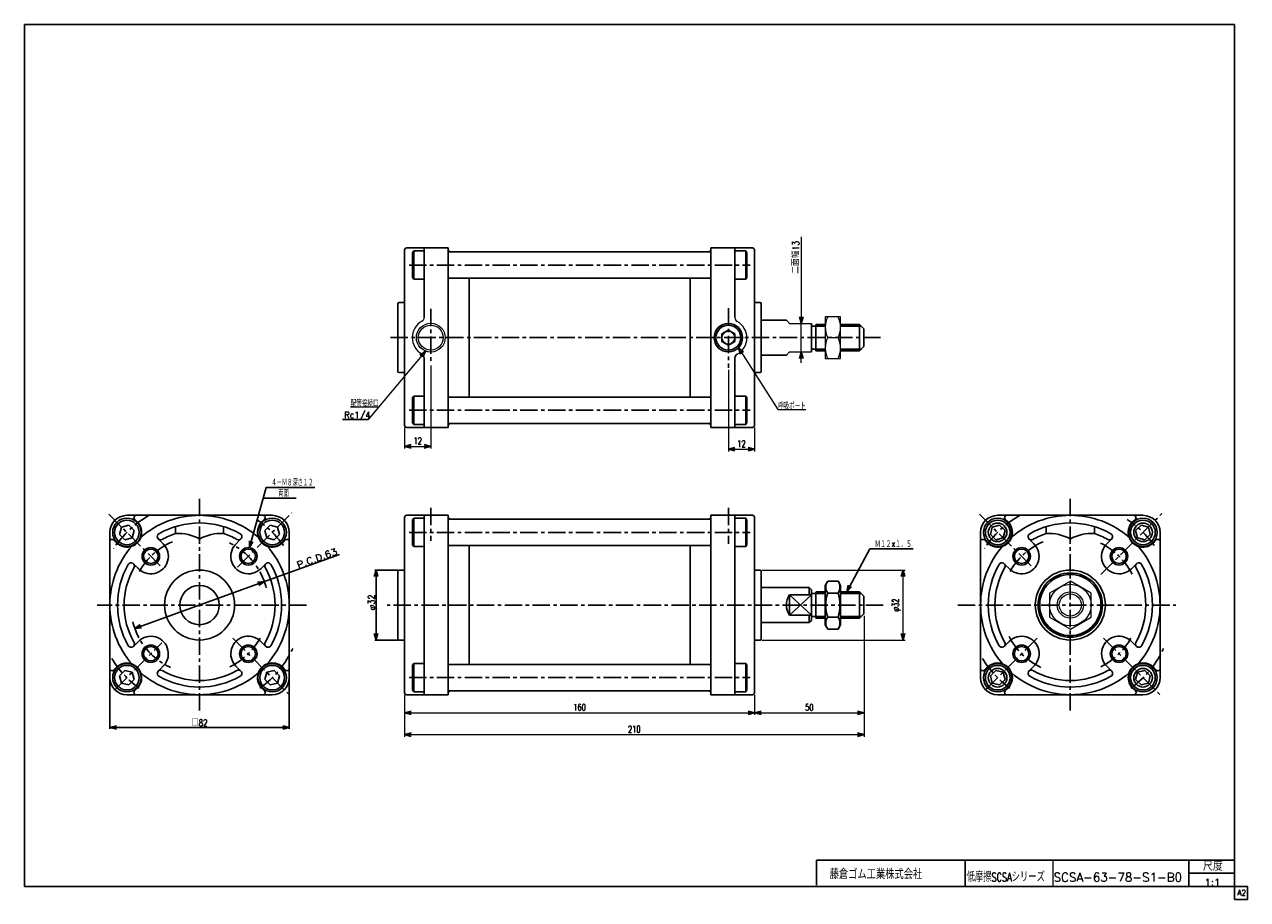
# Model space of a CAD drawing. Header units: millimetres. Extents: x -272 to 287, y -200 to 200.
import ezdxf
from ezdxf.enums import TextEntityAlignment as Align

# ---------------------------------------------------------------- set-up
doc = ezdxf.new("R2010")
doc.units = ezdxf.units.MM
doc.header["$LTSCALE"] = 0.25
doc.linetypes.add('CENTER', pattern=[50.8, 31.75, -6.35, 6.35, -6.35])
doc.layers.add('Layer0016', color=7, linetype='Continuous')
doc.layers.add('ZUWAKU', color=7, linetype='Continuous')
doc.styles.add('FdaStyle0', font='txt.shx', dxfattribs={"width": 0.75, "bigfont": 'bigfont'})
doc.dimstyles.new('DaDimRotatedStyle', dxfattribs={"dimtxt": 3, "dimasz": 3.000002, "dimexe": 1, "dimexo": 1, "dimgap": 1, "dimtad": 3, "dimdsep": 46, "dimtxsty": 'FdaStyle0', "dimblk1": 'OPEN30', "dimblk2": 'OPEN30', "dimsah": 1, "dimcen": 0.09, "dimclrd": 4, "dimclre": 4, "dimclrt": 4, "dimadec": 0, "dimazin": 2, "dimtfac": 1, "dimtdec": 4, "dimtmove": 0, "dimatfit": 0, "dimfxl": 1, "dimarcsym": 0})

# ---------------------------------------------------------------- blocks, each defined once
blk = doc.blocks.new('_OPEN30')
at = {"color": 0, "linetype": 'ByBlock', "lineweight": -2}
for p, q in [((-1, 0.267949), (0, 0)), ((0, 0), (-1, -0.267949)), ((0, 0), (-1, 0))]:
    blk.add_line(p, q, dxfattribs=at)
blk = doc.blocks.new('DC_GROUP_SCSA-63_1')
at = {"color": 4, "linetype": 'Continuous', "lineweight": 25}
for p, q in [((-159.66, -28.83), (-162.11, -31.28)), ((-162.11, -31.28), (-161.21, -34.63)), ((-156.32, -29.73), (-159.66, -28.83)), ((-157.87, -35.52), (-155.42, -33.07)), ((-155.42, -33.07), (-156.32, -29.73)), ((-161.21, -34.63), (-157.87, -35.52))]:
    blk.add_line(p, q, dxfattribs=at)
for radius in [6.5, 5.63]:
    blk.add_circle((-158.77, -32.18), radius, dxfattribs=at)
blk = doc.blocks.new('DC_GROUP_SCSA-63_2')
at = {"color": 4, "linetype": 'Continuous', "lineweight": 25}
for p, q in [((-227.61, -29.73), (-228.51, -33.07)), ((-228.51, -33.07), (-226.06, -35.52)), ((-224.27, -28.83), (-227.61, -29.73)), ((-221.82, -31.28), (-224.27, -28.83)), ((-222.72, -34.63), (-221.82, -31.28)), ((-226.06, -35.52), (-222.72, -34.63))]:
    blk.add_line(p, q, dxfattribs=at)
for radius in [6.5, 5.63]:
    blk.add_circle((-225.17, -32.18), radius, dxfattribs=at)
blk = doc.blocks.new('DC_GROUP_SCSA-63_3')
at = {"color": 4, "linetype": 'Continuous', "lineweight": 25}
for p, q in [((-226.06, -95.23), (-228.51, -97.68)), ((-228.51, -97.68), (-227.61, -101.03)), ((-222.72, -96.13), (-226.06, -95.23)), ((-224.27, -101.92), (-221.82, -99.47)), ((-221.82, -99.47), (-222.72, -96.13)), ((-227.61, -101.03), (-224.27, -101.92))]:
    blk.add_line(p, q, dxfattribs=at)
for radius in [6.5, 5.63]:
    blk.add_circle((-225.17, -98.58), radius, dxfattribs=at)
blk = doc.blocks.new('DC_GROUP_SCSA-63_4')
at = {"color": 4, "linetype": 'Continuous', "lineweight": 25}
for p, q in [((-161.21, -96.13), (-162.11, -99.47)), ((-162.11, -99.47), (-159.66, -101.92)), ((-157.87, -95.23), (-161.21, -96.13)), ((-155.42, -97.68), (-157.87, -95.23)), ((-156.32, -101.03), (-155.42, -97.68)), ((-159.66, -101.92), (-156.32, -101.03))]:
    blk.add_line(p, q, dxfattribs=at)
for radius in [6.5, 5.63]:
    blk.add_circle((-158.77, -98.58), radius, dxfattribs=at)
blk = doc.blocks.new('DC_GROUP_SCSA-63_5')
at = {"color": 4, "linetype": 'Continuous', "lineweight": 25}
for p, q in [((95.12, -54.41), (93.98, -56.38)), ((95.12, -54.41), (99.84, -54.41)), ((99.84, -54.41), (100.98, -56.38)), ((93.98, -74.38), (93.98, -56.38)), ((93.98, -74.38), (93.98, -56.38)), ((95.12, -59.89), (99.84, -59.89)), ((100.98, -74.38), (100.98, -56.38)), ((95.12, -70.86), (99.84, -70.86)), ((95.12, -76.35), (93.98, -74.38)), ((95.12, -76.35), (99.84, -76.35)), ((99.84, -76.35), (100.98, -74.38))]:
    blk.add_line(p, q, dxfattribs=at)
for centre, radius, start, end in [((99.12, -57.15), 4.86, 145.6111, 214.3889), ((95.84, -57.15), 4.86, 325.6111, 34.3889), ((112.42, -65.38), 18.15, 162.4111, 197.5889), ((82.54, -65.38), 18.15, 342.4111, 17.5889), ((99.12, -73.6), 4.86, 145.6111, 214.3889), ((95.84, -73.6), 4.86, 325.6111, 34.3889)]:
    blk.add_arc(centre, radius, start, end, dxfattribs=at)
blk = doc.blocks.new('DC_GROUP_SCSA-63_6')
at = {"color": 4, "linetype": 'Continuous', "lineweight": 25}
for p, q in [((171.91, -95.23), (169.46, -97.68)), ((169.46, -97.68), (170.36, -101.03)), ((175.26, -96.13), (171.91, -95.23)), ((173.71, -101.92), (176.15, -99.47)), ((176.15, -99.47), (175.26, -96.13)), ((170.36, -101.03), (173.71, -101.92))]:
    blk.add_line(p, q, dxfattribs=at)
for radius in [6.5, 5.63]:
    blk.add_circle((172.81, -98.58), radius, dxfattribs=at)
blk = doc.blocks.new('DC_GROUP_SCSA-63_7')
at = {"color": 4, "linetype": 'Continuous', "lineweight": 25}
for p, q in [((236.76, -96.13), (235.86, -99.47)), ((235.86, -99.47), (238.31, -101.92)), ((240.11, -95.23), (236.76, -96.13)), ((242.55, -97.68), (240.11, -95.23)), ((241.66, -101.03), (242.55, -97.68)), ((238.31, -101.92), (241.66, -101.03))]:
    blk.add_line(p, q, dxfattribs=at)
for radius in [6.5, 5.63]:
    blk.add_circle((239.21, -98.58), radius, dxfattribs=at)
blk = doc.blocks.new('DC_GROUP_SCSA-63_8')
at = {"color": 4, "linetype": 'Continuous', "lineweight": 25}
for p, q in [((238.31, -28.83), (235.86, -31.28)), ((235.86, -31.28), (236.76, -34.63)), ((241.66, -29.73), (238.31, -28.83)), ((240.11, -35.52), (242.55, -33.07)), ((242.55, -33.07), (241.66, -29.73)), ((236.76, -34.63), (240.11, -35.52))]:
    blk.add_line(p, q, dxfattribs=at)
for radius in [6.5, 5.63]:
    blk.add_circle((239.21, -32.18), radius, dxfattribs=at)
blk = doc.blocks.new('DC_GROUP_SCSA-63_9')
at = {"color": 4, "linetype": 'Continuous', "lineweight": 25}
for p, q in [((170.36, -29.73), (169.46, -33.07)), ((169.46, -33.07), (171.91, -35.52)), ((173.71, -28.83), (170.36, -29.73)), ((176.15, -31.28), (173.71, -28.83)), ((175.26, -34.63), (176.15, -31.28)), ((171.91, -35.52), (175.26, -34.63))]:
    blk.add_line(p, q, dxfattribs=at)
for radius in [6.5, 5.63]:
    blk.add_circle((172.81, -32.18), radius, dxfattribs=at)
blk = doc.blocks.new('*D10')
at = {"color": 4, "linetype": 'Continuous', "lineweight": 13}
for p, q in [((65.21, -49.38), (130.56, -49.38)), ((129.56, -81.38), (129.56, -49.38)), ((65.21, -81.38), (130.56, -81.38))]:
    blk.add_line(p, q, dxfattribs=at)
at = {"color": 4, "xscale": 3.000002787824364, "yscale": 2.999989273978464}
for p, rotation in [((129.56, -49.38), 90), ((129.56, -81.38), 270)]:
    blk.add_blockref('_OPEN30', p, dxfattribs=dict(at, rotation=rotation))
at = {"color": 4, "insert": (128.56, -65.38), "char_height": 3, "width": 12.75, "attachment_point": 8, "rotation": 90, "style": 'FdaStyle0'}
blk.add_mtext('\\T1.00;φ32', dxfattribs=at)
blk = doc.blocks.new('DC_GROUP_SCSA-63_10')
at = {"color": 4, "linetype": 'Continuous', "lineweight": 13}
for p, q in [((100.98, 66.34), (93.98, 66.34)), ((93.98, 66.34), (93.98, 47.34)), ((100.98, 47.34), (100.98, 66.34)), ((95.11, 56.84), (99.85, 56.84)), ((93.98, 47.34), (100.98, 47.34))]:
    blk.add_line(p, q, dxfattribs=at)
for centre, start, end in [((104.46, 61.59), 153.0711, 206.9289), ((90.5, 61.59), 333.0711, 26.9289), ((104.46, 52.09), 153.0711, 206.9289), ((90.5, 52.09), 333.0711, 26.9289)]:
    blk.add_arc(centre, 10.49, start, end, dxfattribs=at)
blk = doc.blocks.new('DC_GROUP_SCSA-63_11')
at = {"color": 4, "linetype": 'Continuous', "lineweight": 13}
for p, q in [((206.01, -54.41), (196.51, -59.89)), ((215.51, -59.89), (206.01, -54.41)), ((196.51, -59.89), (196.51, -70.86)), ((215.51, -70.86), (215.51, -59.89)), ((196.51, -70.86), (206.01, -76.35)), ((206.01, -76.35), (215.51, -70.86))]:
    blk.add_line(p, q, dxfattribs=at)
for radius in [9.5, 6, 5.05]:
    blk.add_circle((206.01, -65.38), radius, dxfattribs=at)
blk = doc.blocks.new('*D13')
at = {"color": 4, "linetype": 'Continuous', "lineweight": 13}
for p, q in [((-98.29, -106.38), (-98.29, -115.63)), ((61.71, -106.38), (61.71, -115.63)), ((-98.29, -114.63), (61.71, -114.63))]:
    blk.add_line(p, q, dxfattribs=at)
at = {"color": 4, "xscale": 3.000002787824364, "yscale": 2.999989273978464}
for p, rotation in [((-98.29, -114.63), 180), ((61.71, -114.63), 360)]:
    blk.add_blockref('_OPEN30', p, dxfattribs=dict(at, rotation=rotation))
at = {"color": 4, "insert": (-18.29, -113.63), "char_height": 3, "width": 12.75, "attachment_point": 8, "style": 'FdaStyle0'}
blk.add_mtext('\\T1.00;160', dxfattribs=at)
blk = doc.blocks.new('*D14')
at = {"color": 4, "linetype": 'Continuous', "lineweight": 13}
for p, q in [((111.71, -70.38), (111.71, -115.63)), ((61.71, -106.38), (61.71, -115.63)), ((61.71, -114.63), (111.71, -114.63))]:
    blk.add_line(p, q, dxfattribs=at)
at = {"color": 4, "xscale": 3.000002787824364, "yscale": 2.999989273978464}
for p, rotation in [((61.71, -114.63), 180), ((111.71, -114.63), 360)]:
    blk.add_blockref('_OPEN30', p, dxfattribs=dict(at, rotation=rotation))
at = {"color": 4, "insert": (86.71, -113.63), "char_height": 3, "width": 9.75, "attachment_point": 8, "style": 'FdaStyle0'}
blk.add_mtext('\\T1.00;50', dxfattribs=at)
blk = doc.blocks.new('*D15')
at = {"color": 4, "linetype": 'Continuous', "lineweight": 13}
for p, q in [((111.71, -70.38), (111.71, -125.63)), ((-98.29, -106.38), (-98.29, -125.63)), ((-98.29, -124.63), (111.71, -124.63))]:
    blk.add_line(p, q, dxfattribs=at)
at = {"color": 4, "xscale": 3.000002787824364, "yscale": 2.999989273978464}
for p, rotation in [((-98.29, -124.63), 180), ((111.71, -124.63), 360)]:
    blk.add_blockref('_OPEN30', p, dxfattribs=dict(at, rotation=rotation))
at = {"color": 4, "insert": (6.71, -123.63), "char_height": 3, "width": 12.75, "attachment_point": 8, "style": 'FdaStyle0'}
blk.add_mtext('\\T1.00;210', dxfattribs=at)
blk = doc.blocks.new('*D16')
at = {"color": 4, "linetype": 'Continuous', "lineweight": 13}
for p, q in [((-86.29, 44.13), (-86.29, 6.14)), ((-98.29, 15.84), (-98.29, 6.14)), ((-98.29, 7.14), (-86.29, 7.14))]:
    blk.add_line(p, q, dxfattribs=at)
at = {"color": 4, "xscale": 3.000002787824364, "yscale": 2.999989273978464}
for p, rotation in [((-98.29, 7.14), 180), ((-86.29, 7.14), 360)]:
    blk.add_blockref('_OPEN30', p, dxfattribs=dict(at, rotation=rotation))
at = {"color": 4, "insert": (-92.29, 8.14), "char_height": 3, "width": 9.75, "attachment_point": 8, "style": 'FdaStyle0'}
blk.add_mtext('\\T1.00;12', dxfattribs=at)
blk = doc.blocks.new('*D17')
at = {"color": 4, "linetype": 'Continuous', "lineweight": 13}
for p, q in [((49.71, 42.1), (49.71, 4.84)), ((61.71, 15.84), (61.71, 4.84)), ((49.71, 5.84), (61.71, 5.84))]:
    blk.add_line(p, q, dxfattribs=at)
at = {"color": 4, "xscale": 3.000002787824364, "yscale": 2.999989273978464}
for p, rotation in [((49.71, 5.84), 180), ((61.71, 5.84), 360)]:
    blk.add_blockref('_OPEN30', p, dxfattribs=dict(at, rotation=rotation))
at = {"color": 4, "insert": (55.71, 6.84), "char_height": 3, "width": 9.75, "attachment_point": 8, "style": 'FdaStyle0'}
blk.add_mtext('\\T1.00;12', dxfattribs=at)
blk = doc.blocks.new('DC_GROUP_SCSA-63_12')
at = {"color": 4, "linetype": 'Continuous', "lineweight": 13}
for p, q in [((54.31, 52.25), (72.31, 23.97)), ((72.31, 23.97), (85.11, 23.97))]:
    blk.add_line(p, q, dxfattribs=at)
at = {"color": 4, "xscale": 3.000002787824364, "yscale": 2.999989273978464, "rotation": 122.4803498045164}
blk.add_blockref('_OPEN30', (54.31, 52.25), dxfattribs=at)
at = {"color": 4, "style": 'FdaStyle0', "width": 0.680851}
blk.add_text('呼吸ポート', height=3, dxfattribs=at).set_placement((72.31, 23.97), (85.11, 23.97), align=Align.FIT)
blk = doc.blocks.new('DC_GROUP_SCSA-63_13')
at = {"color": 4, "linetype": 'Continuous', "lineweight": 13}
for p, q in [((-88.69, 50.69), (-114.9, 19.4)), ((-110.12, 25.11), (-122.92, 25.11))]:
    blk.add_line(p, q, dxfattribs=at)
at = {"color": 4, "xscale": 3.000002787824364, "yscale": 2.999989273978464, "rotation": 50.0463632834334}
blk.add_blockref('_OPEN30', (-88.69, 50.69), dxfattribs=at)
at = {"color": 4, "style": 'FdaStyle0', "width": 0.680851}
blk.add_text('配管接続口', height=3, dxfattribs=at).set_placement((-122.92, 25.11), (-110.12, 25.11), align=Align.FIT)

msp = doc.modelspace()

# ---------------------------------------------------------------- linework, layer by layer
at = {"color": 4, "linetype": 'Continuous', "lineweight": 13}
for p, q in [((83.025, 102.896), (83.025, 63.341)), ((77.706, 63.341), (76.209, 64.841)), ((77.706, 63.341), (87.706, 63.341)), ((83.025, 50.341), (83.025, 63.341)), ((93.98, 62.841), (93.98, 50.841)), ((76.209, 48.841), (77.706, 50.341)), ((77.706, 50.341), (87.706, 50.341)), ((83.025, 45.341), (83.025, 50.341))]:
    msp.add_line(p, q, dxfattribs=at)
at = {"color": 4, "linetype": 'Continuous', "lineweight": 25}
for p, q in [((-98.294, 96.841), (-98.294, 72.841)), ((-98.294, 96.841), (-98.294, 56.841)), ((-97.294, 97.841), (-78.294, 97.841)), ((-97.294, 97.841), (-78.294, 97.841)), ((-94.604, 95.675), (-94.104, 96.541)), ((-94.604, 84.407), (-94.604, 95.675)), ((-89.454, 96.541), (-94.104, 96.541)), ((-94.104, 83.541), (-94.104, 96.541)), ((-89.294, 66.074), (-89.294, 97.841)), ((-78.294, 97.841), (-78.294, 56.841)), ((-78.294, 96.091), (40.706, 96.091)), ((-77.294, 96.091), (-68.794, 96.091)), ((40.706, 96.091), (41.706, 96.091)), ((60.706, 97.841), (41.706, 97.841)), ((41.706, 97.841), (41.706, 56.841)), ((60.706, 97.841), (41.706, 97.841)), ((52.706, 65.98), (52.706, 97.841)), ((53.057, 96.541), (57.706, 96.541)), ((57.706, 83.541), (57.706, 96.541)), ((58.206, 95.675), (57.706, 96.541)), ((58.206, 84.407), (58.206, 95.675)), ((61.706, 96.841), (61.706, 56.841)), ((-94.104, 83.541), (-94.604, 84.407)), ((-78.294, 84.041), (41.706, 84.041)), ((-68.794, 84.041), (-68.794, 74.839)), ((32.206, 84.041), (32.206, 56.841)), ((57.706, 83.541), (58.206, 84.407)), ((-89.454, 83.541), (-94.104, 83.541)), ((-68.794, 56.841), (-68.794, 78.908)), ((53.057, 83.541), (57.706, 83.541)), ((-100.794, 72.841), (-98.294, 72.841)), ((-100.794, 72.841), (-98.294, 72.841)), ((64.206, 72.841), (61.706, 72.841)), ((-101.294, 72.341), (-101.294, 56.841)), ((-101.294, 72.341), (-101.294, 56.841)), ((64.706, 72.341), (64.706, 56.841)), ((64.706, 64.841), (76.209, 64.841)), ((87.706, 63.341), (87.706, 50.341)), ((87.706, 62.041), (89.706, 62.041)), ((89.706, 62.841), (89.706, 50.841)), ((89.706, 62.041), (93.98, 62.041)), ((89.793, 62.841), (93.98, 62.841)), ((100.98, 62.841), (109.706, 62.841)), ((100.98, 62.041), (110.506, 62.041)), ((111.706, 60.841), (109.706, 62.841)), ((109.706, 62.841), (109.706, 50.841)), ((-101.294, 41.341), (-101.294, 56.841)), ((-98.294, 16.841), (-98.294, 56.841)), ((-78.294, 15.841), (-78.294, 56.841)), ((-68.794, 56.841), (-68.794, 34.775)), ((32.206, 29.641), (32.206, 56.841)), ((41.706, 15.841), (41.706, 56.841)), ((61.706, 16.841), (61.706, 56.841)), ((64.706, 41.341), (64.706, 56.841)), ((111.706, 60.841), (111.706, 52.841)), ((87.706, 51.641), (89.706, 51.641)), ((89.635, 50.841), (93.98, 50.841)), ((89.706, 51.641), (93.98, 51.641)), ((100.98, 51.641), (110.506, 51.641)), ((100.98, 50.841), (109.706, 50.841)), ((111.706, 52.841), (109.706, 50.841)), ((-89.294, 47.608), (-89.294, 15.841)), ((52.706, 47.513), (52.706, 15.841)), ((64.706, 48.841), (76.209, 48.841)), ((-100.794, 40.841), (-98.294, 40.841)), ((64.206, 40.841), (61.706, 40.841)), ((-68.794, 29.641), (-68.794, 38.844)), ((-94.104, 30.141), (-94.604, 29.275)), ((-94.604, 29.275), (-94.604, 18.007)), ((-89.454, 30.141), (-94.104, 30.141)), ((-94.104, 30.141), (-94.104, 17.141)), ((-78.294, 29.641), (41.706, 29.641)), ((53.057, 30.141), (57.706, 30.141)), ((57.706, 30.141), (57.706, 17.141)), ((57.706, 30.141), (58.206, 29.275)), ((58.206, 29.275), (58.206, 18.007)), ((-126.592, 19.401), (-114.905, 19.401)), ((-94.604, 18.007), (-94.104, 17.141)), ((-89.454, 17.141), (-94.104, 17.141)), ((-78.294, 17.591), (40.706, 17.591)), ((-77.294, 17.591), (-68.794, 17.591)), ((40.706, 17.591), (41.706, 17.591)), ((53.057, 17.141), (57.706, 17.141)), ((58.206, 18.007), (57.706, 17.141)), ((-97.294, 15.841), (-78.294, 15.841)), ((60.706, 15.841), (41.706, 15.841)), ((-169.187, -39.134), (-161.558, -11.61)), ((-162.903, -16.461), (-147.854, -16.461)), ((-161.558, -11.61), (-139.358, -11.61)), ((-225.165, -24.376), (-191.965, -24.376)), ((-220.426, -27.369), (-221.712, -26.083)), ((-191.965, -24.376), (-158.765, -24.376)), ((-163.504, -27.369), (-162.218, -26.083)), ((-98.294, -25.376), (-98.294, -49.376)), ((-98.294, -25.376), (-98.294, -65.376)), ((-97.294, -24.376), (-78.294, -24.376)), ((-97.294, -24.376), (-78.294, -24.376)), ((-94.604, -26.542), (-94.104, -25.676)), ((-94.604, -37.81), (-94.604, -26.542)), ((-89.454, -25.676), (-94.104, -25.676)), ((-94.104, -38.676), (-94.104, -25.676)), ((-89.294, -65.376), (-89.294, -24.376)), ((-78.294, -24.376), (-78.294, -65.376)), ((-78.294, -26.126), (40.706, -26.126)), ((-77.294, -26.126), (-68.794, -26.126)), ((40.706, -26.126), (41.706, -26.126)), ((60.706, -24.376), (41.706, -24.376)), ((41.706, -24.376), (41.706, -65.376)), ((60.706, -24.376), (41.706, -24.376)), ((52.706, -65.376), (52.706, -24.376)), ((53.057, -25.676), (57.706, -25.676)), ((57.706, -38.676), (57.706, -25.676)), ((58.206, -26.542), (57.706, -25.676)), ((58.206, -37.81), (58.206, -26.542)), ((61.706, -25.376), (61.706, -65.376)), ((172.808, -24.376), (206.008, -24.376)), ((177.547, -27.369), (176.261, -26.083)), ((206.008, -24.376), (239.208, -24.376)), ((234.469, -27.369), (235.755, -26.083)), ((-232.965, -65.376), (-232.965, -32.176)), ((-202.965, -29.526), (-202.965, -32.677)), ((-180.965, -29.526), (-180.965, -32.677)), ((-150.965, -32.176), (-150.965, -65.376)), ((165.008, -65.376), (165.008, -32.176)), ((195.008, -29.526), (195.008, -32.677)), ((217.008, -29.526), (217.008, -32.677)), ((247.008, -32.176), (247.008, -65.376)), ((-229.972, -36.915), (-231.258, -35.629)), ((-208.582, -37.445), (-210.862, -35.166)), ((-176.079, -38.176), (-173.069, -35.166)), ((-153.958, -36.915), (-152.672, -35.629)), ((-94.104, -38.676), (-94.604, -37.81)), ((-89.454, -38.676), (-94.104, -38.676)), ((-78.294, -38.176), (41.706, -38.176)), ((-68.794, -38.176), (-68.794, -47.378)), ((32.206, -38.176), (32.206, -65.376)), ((53.057, -38.676), (57.706, -38.676)), ((57.706, -38.676), (58.206, -37.81)), ((168.001, -36.915), (166.716, -35.629)), ((189.391, -37.445), (187.112, -35.166)), ((221.895, -38.176), (224.905, -35.166)), ((244.015, -36.915), (245.301, -35.629)), ((-162.34, -54.673), (-127.967, -42.254)), ((-68.794, -65.376), (-68.794, -43.309)), ((103.812, -59.376), (114.304, -39.707)), ((114.304, -39.707), (134.104, -39.707)), ((-219.166, -49.489), (-222.176, -46.479)), ((-164.035, -48.759), (-161.755, -46.479)), ((-101.394, -49.376), (-111.894, -49.376)), ((-111.294, -49.376), (-111.294, -81.376)), ((-101.294, -49.876), (-101.294, -65.376)), ((-101.294, -49.876), (-101.294, -65.376)), ((-100.794, -49.376), (-98.294, -49.376)), ((-100.794, -49.376), (-98.294, -49.376)), ((64.206, -49.376), (61.706, -49.376)), ((64.706, -49.876), (64.706, -65.376)), ((178.808, -49.489), (175.798, -46.479)), ((233.939, -48.759), (236.219, -46.479)), ((-221.591, -76.079), (-162.34, -54.673)), ((64.706, -57.376), (86.706, -57.376)), ((77.706, -60.716), (77.706, -70.036)), ((77.706, -60.716), (87.706, -60.716)), ((77.706, -60.716), (87.706, -70.036)), ((87.706, -60.716), (77.706, -70.036)), ((86.706, -57.376), (87.706, -58.376)), ((86.706, -57.376), (86.706, -60.716)), ((87.706, -58.376), (87.706, -72.376)), ((87.706, -60.176), (89.706, -60.176)), ((89.706, -59.376), (89.706, -71.376)), ((89.706, -60.176), (93.98, -60.176)), ((89.793, -59.376), (93.98, -59.376)), ((100.98, -59.376), (109.706, -59.376)), ((100.98, -60.176), (110.506, -60.176)), ((111.706, -61.376), (109.706, -59.376)), ((109.706, -59.376), (109.706, -71.376)), ((111.706, -61.376), (111.706, -69.376)), ((-232.965, -98.576), (-232.965, -65.376)), ((-150.965, -65.376), (-150.965, -98.576)), ((-101.294, -80.876), (-101.294, -65.376)), ((-98.294, -105.376), (-98.294, -65.376)), ((-89.294, -65.376), (-89.294, -106.376)), ((-78.294, -106.376), (-78.294, -65.376)), ((-68.794, -65.376), (-68.794, -87.443)), ((32.206, -92.576), (32.206, -65.376)), ((41.706, -106.376), (41.706, -65.376)), ((52.706, -65.376), (52.706, -106.376)), ((61.706, -105.376), (61.706, -65.376)), ((64.706, -80.876), (64.706, -65.376)), ((165.008, -98.576), (165.008, -65.376)), ((247.008, -65.376), (247.008, -98.576)), ((77.706, -70.036), (87.706, -70.036)), ((86.706, -70.036), (86.706, -73.376)), ((86.706, -73.376), (87.706, -72.376)), ((87.706, -70.576), (89.706, -70.576)), ((89.635, -71.376), (93.98, -71.376)), ((89.706, -70.576), (93.98, -70.576)), ((100.98, -70.576), (110.506, -70.576)), ((100.98, -71.376), (109.706, -71.376)), ((111.706, -69.376), (109.706, -71.376)), ((64.706, -73.376), (86.706, -73.376)), ((-219.896, -81.993), (-222.176, -84.273)), ((-164.765, -81.263), (-161.755, -84.273)), ((-101.394, -81.376), (-111.894, -81.376)), ((-100.794, -81.376), (-98.294, -81.376)), ((-68.794, -92.576), (-68.794, -83.373)), ((64.206, -81.376), (61.706, -81.376)), ((178.078, -81.993), (175.798, -84.273)), ((233.209, -81.263), (236.219, -84.273)), ((-229.972, -93.837), (-231.258, -95.123)), ((-207.852, -92.576), (-210.862, -95.586)), ((-175.348, -93.307), (-173.069, -95.586)), ((-153.958, -93.837), (-152.672, -95.123)), ((-94.104, -92.076), (-94.604, -92.942)), ((-94.604, -92.942), (-94.604, -104.21)), ((-89.454, -92.076), (-94.104, -92.076)), ((-94.104, -92.076), (-94.104, -105.076)), ((-78.294, -92.576), (41.706, -92.576)), ((53.057, -92.076), (57.706, -92.076)), ((57.706, -92.076), (57.706, -105.076)), ((57.706, -92.076), (58.206, -92.942)), ((58.206, -92.942), (58.206, -104.21)), ((168.001, -93.837), (166.716, -95.123)), ((190.122, -92.576), (187.112, -95.586)), ((222.625, -93.307), (224.905, -95.586)), ((244.015, -93.837), (245.301, -95.123)), ((-232.965, -99.176), (-232.965, -121.955)), ((-150.965, -99.176), (-150.965, -121.955)), ((-220.426, -103.383), (-221.712, -104.669)), ((-163.504, -103.383), (-162.218, -104.669)), ((-94.604, -104.21), (-94.104, -105.076)), ((-89.454, -105.076), (-94.104, -105.076)), ((-78.294, -104.626), (40.706, -104.626)), ((-77.294, -104.626), (-68.794, -104.626)), ((40.706, -104.626), (41.706, -104.626)), ((53.057, -105.076), (57.706, -105.076)), ((58.206, -104.21), (57.706, -105.076)), ((177.547, -103.383), (176.261, -104.669)), ((234.469, -103.383), (235.755, -104.669)), ((-191.965, -106.376), (-225.165, -106.376)), ((-158.765, -106.376), (-191.965, -106.376)), ((-97.294, -106.376), (-78.294, -106.376)), ((60.706, -106.376), (41.706, -106.376)), ((206.008, -106.376), (172.808, -106.376)), ((239.208, -106.376), (206.008, -106.376)), ((-232.965, -121.355), (-150.965, -121.355))]:
    msp.add_line(p, q, dxfattribs=at)
at = {"color": 4, "linetype": 'CENTER', "lineweight": 25}
for p, q in [((-96.193, 90.041), (59.704, 90.041)), ((-86.294, 70.078), (-86.294, 45.13)), ((49.706, 70.39), (49.706, 43.103)), ((119.19, 56.841), (-106.225, 56.841)), ((-96.193, 23.641), (59.704, 23.641)), ((-191.965, -16.764), (-191.965, -113.585)), ((206.008, -16.764), (206.008, -113.585)), ((-86.294, -20.989), (-86.294, -36.069)), ((49.706, -20.989), (49.706, -37.449)), ((-233.496, -23.845), (-208.582, -48.759)), ((-174.606, -48.017), (-149.812, -23.222)), ((164.478, -23.845), (189.391, -48.759)), ((219.963, -51.421), (247.819, -23.565)), ((-96.193, -32.176), (59.704, -32.176)), ((-143.04, -65.376), (-238.803, -65.376)), ((120.538, -65.376), (-106.225, -65.376)), ((154.623, -65.376), (254.272, -65.376)), ((-230.681, -104.091), (-209.196, -82.606)), ((-176.809, -80.533), (-150.965, -106.376)), ((167.293, -104.091), (191.978, -79.406)), ((221.165, -80.533), (247.008, -106.376)), ((-96.193, -98.576), (59.704, -98.576))]:
    msp.add_line(p, q, dxfattribs=at)
at = {"color": 4, "linetype": 'Continuous', "lineweight": 13}
for radius in [6.597, 5.697]:
    msp.add_circle((-86.294, 56.841), radius, dxfattribs=at)
at = {"color": 4, "linetype": 'Continuous', "lineweight": 25}
for centre, radius in [((172.774, -32.142), 4.25), ((239.242, -32.142), 4.25), ((-214.239, -43.102), 4), ((-169.691, -43.102), 4), ((183.735, -43.102), 4), ((228.282, -43.102), 4), ((-214.239, -43.102), 3.3), ((-169.691, -43.102), 3.3), ((183.735, -43.102), 3.3), ((228.282, -43.102), 3.3), ((-191.965, -65.376), 16), ((206.008, -65.376), 16), ((206.008, -65.376), 14.7), ((206.008, -65.376), 14), ((-191.965, -65.376), 9), ((-214.239, -87.65), 4), ((-169.691, -87.65), 4), ((183.735, -87.65), 4), ((228.282, -87.65), 4), ((-214.239, -87.65), 3.3), ((-169.691, -87.65), 3.3), ((183.735, -87.65), 3.3), ((228.282, -87.65), 3.3), ((172.774, -98.61), 4.25), ((239.242, -98.61), 4.25)]:
    msp.add_circle(centre, radius, dxfattribs=at)
for centre, radius, start, end in [((-97.294, 96.841), 1, 90, 180), ((-97.294, 96.841), 1, 90, 180), ((-77.294, 97.091), 1, 180, 270), ((40.706, 97.091), 1, 270, 0), ((60.706, 96.841), 1, 0, 90), ((60.706, 96.841), 1, 0, 90), ((-100.794, 72.341), 0.5, 90, 180), ((-100.794, 72.341), 0.5, 90, 180), ((64.206, 72.341), 0.5, 0, 90), ((54.706, 47.513), 2, 118.43689, 180), ((-100.794, 41.341), 0.5, 180, 270), ((64.206, 41.341), 0.5, 270, 360), ((-97.294, 16.841), 1, 180, 270), ((-77.294, 16.591), 1, 90, 180), ((40.706, 16.591), 1, 0, 90), ((60.706, 16.841), 1, 270, 360), ((-225.165, -32.176), 7.8, 90, 180), ((-225.199, -32.142), 6.75, 220.87302, 45), ((-221.005, -25.376), 1, 90, 225), ((-191.965, -65.376), 41, 90, 130.96301), ((-191.965, -65.376), 37.5, 90, 119.69906), ((-191.965, -65.376), 41, 49.03699, 90), ((-191.965, -65.376), 37.5, 60.30094, 90), ((-158.731, -32.142), 6.75, 128.87884, 320.12946), ((-162.925, -25.376), 1, 315, 90), ((-158.765, -32.176), 7.8, 0, 90), ((-97.294, -25.376), 1, 90, 180), ((-97.294, -25.376), 1, 90, 180), ((-77.294, -25.126), 1, 180, 270), ((40.706, -25.126), 1, 270, 0), ((60.706, -25.376), 1, 0, 90), ((60.706, -25.376), 1, 0, 90), ((172.808, -32.176), 7.8, 90, 180), ((172.774, -32.142), 6.75, 220.87302, 45), ((176.969, -25.376), 1, 90, 225), ((206.008, -65.376), 41, 90, 130.96301), ((206.008, -65.376), 37.5, 90, 119.69906), ((206.008, -65.376), 41, 49.03699, 90), ((206.008, -65.376), 37.5, 60.30094, 90), ((239.242, -32.142), 6.75, 128.87884, 320.12946), ((235.048, -25.376), 1, 315, 90), ((239.208, -32.176), 7.8, 0, 90), ((-209.801, -34.105), 1.5, 119.69906, 299.69906), ((-191.965, -65.376), 34.5, 108.59282, 119.69906), ((-201.761, -52.64), 20, 60.42145, 93.45102), ((-182.169, -52.64), 20, 86.54898, 119.57855), ((-191.965, -65.376), 34.5, 60.30094, 71.40718), ((-174.129, -34.105), 1.5, 240.30094, 60.30094), ((188.172, -34.105), 1.5, 119.69906, 299.69906), ((206.008, -65.376), 34.5, 108.59282, 119.69906), ((196.212, -52.64), 20, 60.42145, 93.45102), ((215.805, -52.64), 20, 86.54898, 119.57855), ((206.008, -65.376), 34.5, 60.30094, 71.40718), ((223.844, -34.105), 1.5, 240.30094, 60.30094), ((-231.965, -36.336), 1, 45, 180), ((-191.965, -65.376), 41, 139.03699, 180), ((-214.239, -43.102), 8, 220.83676, 45), ((-169.691, -43.102), 8, 130.83676, 315), ((-191.965, -65.376), 41, 0, 40.96301), ((-151.965, -36.336), 1, 0, 135), ((166.008, -36.336), 1, 45, 180), ((206.008, -65.376), 41, 139.03699, 180), ((183.735, -43.102), 8, 220.83676, 45), ((228.282, -43.102), 8, 130.83676, 315), ((206.008, -65.376), 41, 0, 40.96301), ((246.008, -36.336), 1, 0, 135), ((-191.965, -65.376), 37.5, 150.30094, 180), ((-191.965, -65.376), 34.5, 150.30094, 180), ((-223.236, -47.54), 1.5, 330.30094, 150.30094), ((-160.694, -47.54), 1.5, 29.69906, 209.69906), ((-191.965, -65.376), 34.5, 0, 29.69906), ((-191.965, -65.376), 37.5, 0, 29.69906), ((-100.794, -49.876), 0.5, 90, 180), ((-100.794, -49.876), 0.5, 90, 180), ((64.206, -49.876), 0.5, 0, 90), ((206.008, -65.376), 37.5, 150.30094, 180), ((206.008, -65.376), 34.5, 150.30094, 180), ((174.737, -47.54), 1.5, 330.30094, 150.30094), ((237.279, -47.54), 1.5, 29.69906, 209.69906), ((206.008, -65.376), 34.5, 0, 29.69906), ((206.008, -65.376), 37.5, 0, 29.69906), ((84.209, -65.376), 8, 144.37343, 215.62657), ((-191.965, -65.376), 41, 180, 220.96301), ((-191.965, -65.376), 37.5, 180, 209.69906), ((-191.965, -65.376), 34.5, 180, 209.69906), ((-191.965, -65.376), 34.5, 330.30094, 360), ((-191.965, -65.376), 41, 319.03699, 360), ((-191.965, -65.376), 37.5, 330.30094, 360), ((206.008, -65.376), 41, 180, 220.96301), ((206.008, -65.376), 37.5, 180, 209.69906), ((206.008, -65.376), 34.5, 180, 209.69906), ((206.008, -65.376), 34.5, 330.30094, 360), ((206.008, -65.376), 41, 319.03699, 360), ((206.008, -65.376), 37.5, 330.30094, 360), ((-223.236, -83.212), 1.5, 209.69906, 29.69906), ((-214.239, -87.65), 8, 310.83676, 135), ((-169.691, -87.65), 8, 40.83676, 225), ((-160.694, -83.212), 1.5, 150.30094, 330.30094), ((-100.794, -80.876), 0.5, 180, 270), ((64.206, -80.876), 0.5, 270, 360), ((174.737, -83.212), 1.5, 209.69906, 29.69906), ((183.735, -87.65), 8, 310.83676, 135), ((228.282, -87.65), 8, 40.83676, 225), ((237.279, -83.212), 1.5, 150.30094, 330.30094), ((-231.965, -94.416), 1, 180, 315), ((-225.199, -98.61), 6.75, 315, 135), ((-158.731, -98.61), 6.75, 39.17733, 225), ((-151.965, -94.416), 1, 225, 360), ((166.008, -94.416), 1, 180, 315), ((172.774, -98.61), 6.75, 315, 135), ((239.242, -98.61), 6.75, 39.17733, 225), ((246.008, -94.416), 1, 225, 360), ((-225.165, -98.576), 7.8, 180, 270), ((-191.965, -65.376), 41, 229.03699, 270), ((-209.801, -96.647), 1.5, 60.30094, 240.30094), ((-191.965, -65.376), 37.5, 240.30094, 270), ((-191.965, -65.376), 34.5, 240.30094, 270), ((-191.965, -65.376), 34.5, 270, 299.69906), ((-191.965, -65.376), 41, 270, 310.96301), ((-191.965, -65.376), 37.5, 270, 299.69906), ((-174.129, -96.647), 1.5, 299.69906, 119.69906), ((-158.765, -98.576), 7.8, 270, 0), ((172.808, -98.576), 7.8, 180, 270), ((206.008, -65.376), 41, 229.03699, 270), ((188.172, -96.647), 1.5, 60.30094, 240.30094), ((206.008, -65.376), 37.5, 240.30094, 270), ((206.008, -65.376), 34.5, 240.30094, 270), ((206.008, -65.376), 34.5, 270, 299.69906), ((206.008, -65.376), 41, 270, 310.96301), ((206.008, -65.376), 37.5, 270, 299.69906), ((223.844, -96.647), 1.5, 299.69906, 119.69906), ((239.208, -98.576), 7.8, 270, 0), ((-221.005, -105.376), 1, 135, 270), ((-162.925, -105.376), 1, 270, 45), ((-97.294, -105.376), 1, 180, 270), ((-77.294, -105.626), 1, 90, 180), ((40.706, -105.626), 1, 0, 90), ((60.706, -105.376), 1, 270, 360), ((176.969, -105.376), 1, 135, 270), ((235.048, -105.376), 1, 270, 45)]:
    msp.add_arc(centre, radius, start, end, dxfattribs=at)
at = {"color": 4, "linetype": 'Continuous', "lineweight": 13}
for centre, radius, start, end in [((-86.294, 56.841), 8.5, 118.43689, 241.56311), ((-91.294, 66.074), 2, 298.43689, 0), ((54.706, 65.98), 2, 180, 241.56311), ((49.706, 56.746), 8.5, 298.43689, 61.56311), ((-91.294, 47.608), 2, 0, 61.56311)]:
    msp.add_arc(centre, radius, start, end, dxfattribs=at)
at = {"color": 4, "linetype": 'CENTER', "lineweight": 25}
for centre, radius, start, end in [((-191.965, -65.376), 47, 119.26824, 146.66404), ((-191.965, -65.376), 47, 35.34131, 56.33951), ((206.008, -65.376), 47, 119.26824, 146.66404), ((206.008, -65.376), 47, 35.34131, 56.33951), ((-191.965, -65.376), 31.5, 113.20207, 151.30134), ((-191.965, -65.376), 31.5, 14.4962, 64.38927), ((206.008, -65.376), 31.5, 113.20207, 151.30134), ((206.008, -65.376), 31.5, 26.4795, 64.38927), ((-191.965, -65.376), 31.5, 194.02396, 245.00774), ((-191.965, -65.376), 31.5, 296.1894, 331.29594), ((206.008, -65.376), 31.5, 207.26567, 245.00774), ((206.008, -65.376), 31.5, 296.1894, 331.29594), ((-191.965, -65.376), 47, 305.9795, 335.56365), ((206.008, -65.376), 47, 305.9795, 335.56365), ((-191.965, -65.376), 47, 211.2761, 234.0205), ((206.008, -65.376), 47, 211.2761, 234.0205)]:
    msp.add_arc(centre, radius, start, end, dxfattribs=at)
at = {"layer": 'Layer0016', "color": 4, "linetype": 'Continuous', "lineweight": 25}
for p, q in [((46.706, 58.573), (49.706, 60.305)), ((46.706, 55.109), (46.706, 58.573)), ((49.706, 60.305), (52.706, 58.573)), ((52.706, 58.573), (52.706, 55.109)), ((49.706, 53.377), (46.706, 55.109)), ((52.706, 55.109), (49.706, 53.377))]:
    msp.add_line(p, q, dxfattribs=at)
for radius in [6.5, 5.7, 3]:
    msp.add_circle((49.706, 56.841), radius, dxfattribs=at)
at = {"layer": 'ZUWAKU', "color": 5, "linetype": 'Continuous', "lineweight": 25}
for p, q in [((281, 200), (-272, 200)), ((-272, -194), (-272, 200)), ((281, -200), (281, 200)), ((287, -194), (-272, -194)), ((287, -200), (287, -194)), ((287, -200), (281, -200))]:
    msp.add_line(p, q, dxfattribs=at)
at = {"layer": 'ZUWAKU', "color": 4, "linetype": 'Continuous', "lineweight": 25}
for p, q in [((90, -182), (281, -182)), ((90, -193.465), (90, -182)), ((158, -182), (158, -194)), ((260.135, -194), (260.135, -182)), ((260.135, -188), (281, -188))]:
    msp.add_line(p, q, dxfattribs=at)
at = {"layer": 'ZUWAKU', "color": 4, "linetype": 'Continuous', "lineweight": 13}
msp.add_line((198, -182), (198, -194), dxfattribs=at)

# ---------------------------------------------------------------- block references
at = {"color": 4, "xscale": 3.000002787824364, "yscale": 2.999989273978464}
for p, rotation in [((83.025, 63.341), 270), ((83.025, 50.341), 90), ((-169.187, -39.134), 254.5095557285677), ((-111.294, -49.376), 90), ((-162.34, -54.673), 19.86416787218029), ((103.812, -59.376), 241.9225167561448), ((-221.591, -76.079), 199.8641678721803), ((-111.294, -81.376), 270), ((-232.965, -121.355), 180), ((-150.965, -121.355), 360)]:
    msp.add_blockref('_OPEN30', p, dxfattribs=dict(at, rotation=rotation))
at = {"linetype": 'Continuous'}
for name in ['DC_GROUP_SCSA-63_10', 'DC_GROUP_SCSA-63_13', 'DC_GROUP_SCSA-63_12', 'DC_GROUP_SCSA-63_2', 'DC_GROUP_SCSA-63_1', 'DC_GROUP_SCSA-63_9', 'DC_GROUP_SCSA-63_8', 'DC_GROUP_SCSA-63_5', 'DC_GROUP_SCSA-63_11', 'DC_GROUP_SCSA-63_3', 'DC_GROUP_SCSA-63_4', 'DC_GROUP_SCSA-63_6', 'DC_GROUP_SCSA-63_7']:
    msp.add_blockref(name, (0, 0), dxfattribs=at)

# ---------------------------------------------------------------- texts
at = {"color": 4, "style": 'FdaStyle0'}
for s, rotation, width, p, p2 in [('二面幅13', 90, 0.892857, (82.025, 86.045), (82.025, 101.045)), ('P.C.D.63', 19.86417, 0.8, (-146.817, -48.639), (-128.759, -42.115)), ('φ32', 90, 0.75, (-111.894, -67.776), (-111.894, -60.576))]:
    msp.add_text(s, height=3, rotation=rotation, dxfattribs=dict(at, width=width)).set_placement(p, p2, align=Align.FIT)
for s, height, width, p, p2 in [('Rc1/4', 3, 0.8, (-125.862, 20.001), (-113.862, 20.001)), ('４－Ｍ８深さ１２', 3, 0.666667, (-159.158, -11.01), (-139.958, -11.01)), ('両面', 3, 0.666667, (-155.949, -15.861), (-151.149, -15.861)), ('Ｍ１２×１．５', 3, 0.666667, (116.704, -39.107), (133.504, -39.107)), ('□82', 3, 0.75, (-195.565, -120.755), (-188.365, -120.755)), ('低摩擦SCSAシリーズ', 4, 0.661738, (158.585, -191.765), (194.385, -191.765)), ('SCSA-63-78-S1-B0', 4, 0.820979, (198.367, -191.795), (257.067, -191.795)), ('1:1', 3, 0.8, (267.325, -193.595), (274.525, -193.595))]:
    msp.add_text(s, height=height, dxfattribs=dict(at, width=width)).set_placement(p, p2, align=Align.FIT)
at = {"layer": 'ZUWAKU', "color": 4, "style": 'FdaStyle0'}
for s, height, width, p, p2 in [('尺度', 3.8, 0.749175, (266.615, -186.78), (275.695, -186.78)), ('藤倉ゴム工業株式会社', 4.5, 0.652778, (96.013, -190.657), (138.313, -190.657))]:
    msp.add_text(s, height=height, dxfattribs=dict(at, width=width)).set_placement(p, p2, align=Align.FIT)
at = {"layer": 'ZUWAKU', "color": 7, "style": 'FdaStyle0', "width": 0.8}
msp.add_text('A2', height=2.5, dxfattribs=at).set_placement((282.307, -198.125), (286.307, -198.125), align=Align.FIT)

# ---------------------------------------------------------------- dimensions: what is measured, and where the dimension line sits
at = {"linetype": 'Continuous', "lineweight": 13}
for base, p1, p2, picture, middle in [((-86.294, 7.141), (-98.294, 16.841), (-86.294, 45.13), '*D16', (-92.294, 7.141)), ((61.706, 5.841), (49.706, 43.103), (61.706, 16.841), '*D17', (55.706, 5.841)), ((111.706, -124.626), (-98.294, -105.376), (111.706, -69.376), '*D15', (6.706, -124.626)), ((111.706, -114.626), (61.706, -105.376), (111.706, -69.376), '*D14', (86.706, -114.626)), ((61.706, -114.626), (-98.294, -105.376), (61.706, -105.376), '*D13', (-18.294, -114.626))]:
    dim = msp.add_linear_dim(base=base, p1=p1, p2=p2, dimstyle='DaDimRotatedStyle', override={"dimtxt": 3, "dimasz": 3.000002, "dimexe": 1, "dimexo": 1, "dimgap": 1, "dimtad": 3, "dimtih": 0, "dimtoh": 0, "dimdec": 2, "dimzin": 8, "dimtxsty": 'FdaStyle0', "dimblk1": 'OPEN30', "dimblk2": 'OPEN30', "dimsah": 1, "dimclrd": 4, "dimclre": 4, "dimclrt": 4, "dimazin": 2, "dimtofl": 1, "dimatfit": 0, "dimtolj": 0, "dimtzin": 8}, dxfattribs=at)
    dim.commit()
    dim.dimension.update_dxf_attribs({"geometry": picture, "text_midpoint": middle})
dim = msp.add_linear_dim(base=(129.564, -49.376), p1=(64.206, -81.376), p2=(64.206, -49.376), angle=90, text='φ<>', dimstyle='DaDimRotatedStyle', override={"dimtxt": 3, "dimasz": 3.000002, "dimexe": 1, "dimexo": 1, "dimgap": 1, "dimtad": 3, "dimtih": 0, "dimtoh": 0, "dimdec": 2, "dimzin": 8, "dimtxsty": 'FdaStyle0', "dimblk1": 'OPEN30', "dimblk2": 'OPEN30', "dimsah": 1, "dimclrd": 4, "dimclre": 4, "dimclrt": 4, "dimazin": 2, "dimtofl": 1, "dimatfit": 0, "dimtolj": 0, "dimtzin": 8}, dxfattribs=at)
dim.commit()
dim.dimension.update_dxf_attribs({"geometry": '*D10', "text_midpoint": (129.564, -65.376)})

doc.saveas('drawing.dxf')
